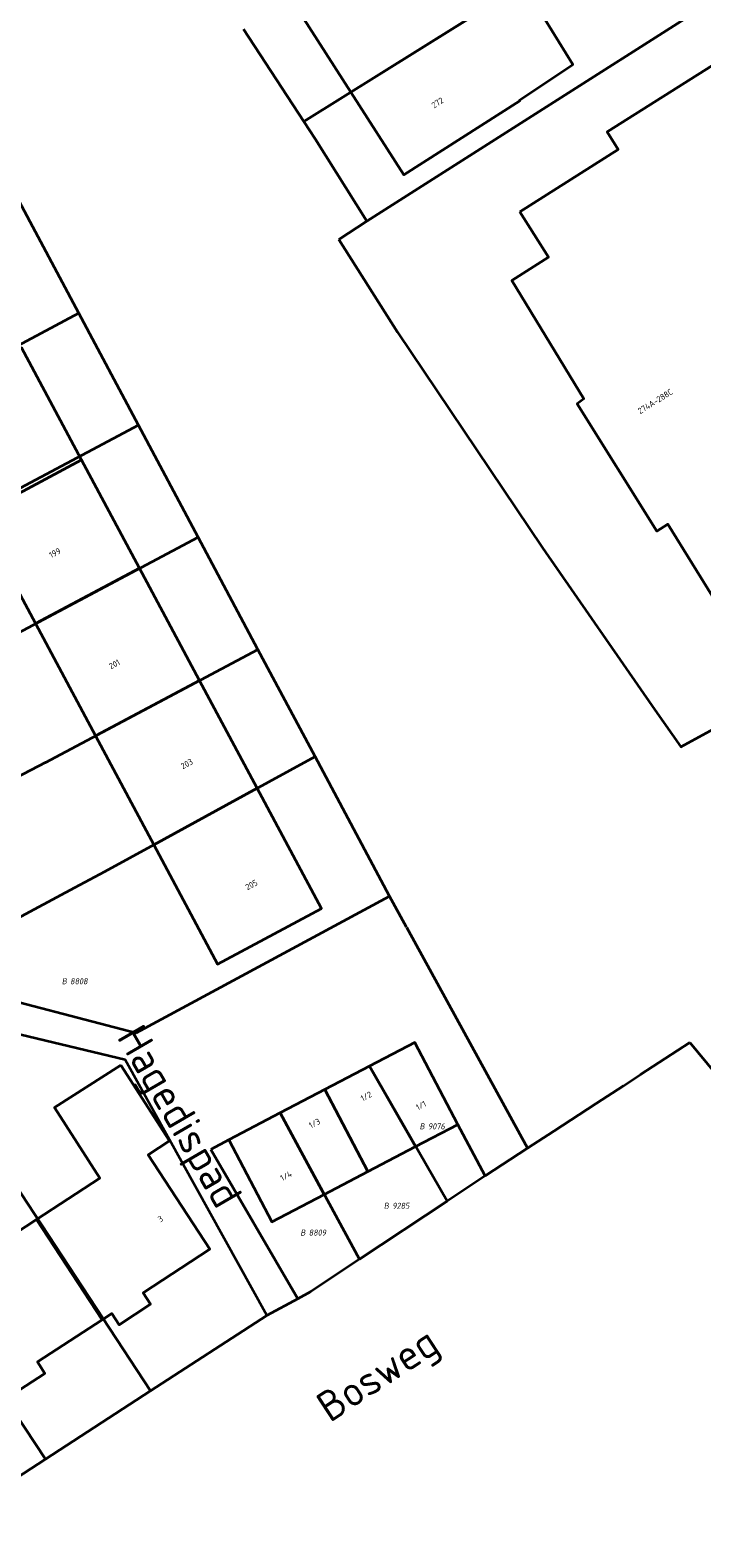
# Model space of a CAD drawing. Header units: metres. Extents: x 154989 to 155512, y 461341 to 461832.
# Tile 24 of 46: x 155395 to 155435, y 461494 to 461584. Entities that reach past the tile are written whole.
import ezdxf
from ezdxf.enums import TextEntityAlignment as Align
from ezdxf.lldxf.tags import DXFTag

# ---------------------------------------------------------------- set-up
doc = ezdxf.new("R2010")
doc.units = ezdxf.units.M
doc.layers.add('B-WE-KG-GRENS_PERCEEL-S', color=150, linetype='Continuous', lineweight=25, true_color=0x007fff, plot=False)
for name, color, linetype, lineweight in [('B-WE-OG-BEBOUWING-G', 7, 'Continuous', 35), ('B-WE-OG-BEBOUWING_HUISNUMMER-T18', 10, 'Continuous', 18), ('X-XX-AL-T18', 10, 'Continuous', 18)]:
    doc.layers.add(name, color=color, linetype=linetype, lineweight=lineweight)
doc.layers.add('N-WE-KG-GRENS_KADASTRAAL-G', color=150, linetype='KG-KADASTRAAL-SO', lineweight=35, true_color=0x007fff)
doc.styles.add('NLCS-ISO', font='NLCS-ISO.ttf')
doc.styles.add('NLCS-ISO-M1000-T18', font='NLCS-ISO.ttf', dxfattribs={"height": 1.8})
doc.styles.add('NLCS-ISO-M200-T18', font='NLCS-ISO.ttf', dxfattribs={"height": 0.36})
tags = doc.linetypes.add('KG-KADASTRAAL-SO', pattern='A,5.5,-2,["K",Standard,S=1.8,R=0,X=0,Y=-0.9],-2,5.5,-2,[5,NLCS.SHX,S=0.75,R=0,X=0,Y=0],-2', length=19).pattern_tags.tags
tags[6] = DXFTag(74, 10)

# ---------------------------------------------------------------- blocks, each defined once
blk = doc.blocks.new('SKG-PERCEELNUMMER-SO')
at = {"style": 'NLCS-ISO', "oblique": 10, "flags": 1}
for tag, p in [('GEMEENTECODE', (0, 2.55)), ('PERCEELGROOTTE', (0, -2.45))]:
    blk.add_attdef(tag, text='', height=1.8, dxfattribs=at).set_placement(p, align=Align.MIDDLE_CENTER)
at = {"style": 'NLCS-ISO', "oblique": 10}
blk.add_attdef('SECTIE', text='', height=1.8, dxfattribs=at).set_placement((-0.5, 0), align=Align.MIDDLE_RIGHT)
blk.add_attdef('PERCEELNUMMER', text='', height=1.8, dxfattribs=at).set_placement((0.5, 0), align=Align.MIDDLE_LEFT)

msp = doc.modelspace()

# ---------------------------------------------------------------- linework, layer by layer
at = {"layer": 'B-WE-OG-BEBOUWING-G', "flags": 128}
for points in [[(155426.256, 461587.576), (155429.472, 461589.602), (155428.983, 461590.447), (155428.094, 461591.981), (155428.045, 461591.95), (155424.69, 461589.837), (155424.661, 461589.82), (155424.73, 461589.723), (155424.796, 461589.63), (155419.56, 461586.248), (155419.489, 461586.36), (155417.769, 461589.048), (155410.884, 461584.644), (155413.841, 461580.021), (155426.165, 461587.721)], [(155426.256, 461587.576), (155426.165, 461587.721), (155413.841, 461580.021), (155416.982, 461575.11), (155423.868, 461579.515), (155423.847, 461579.548), (155427.011, 461581.657), (155425.363, 461584.36), (155426.066, 461584.819), (155426.228, 461584.603), (155427.45, 461585.376), (155427.552, 461585.441)], [(155423.879, 461572.914), (155425.58, 461570.228), (155423.403, 461568.849), (155427.67, 461561.817), (155427.285, 461561.526), (155432.009, 461553.956), (155432.652, 461554.368), (155436.992, 461547.371), (155447.12, 461553.636), (155446.359, 461554.954), (155454.166, 461559.966), (155449.806, 461566.817), (155450.352, 461567.132), (155445.573, 461574.681), (155444.982, 461574.307), (155440.516, 461581.363), (155439.334, 461580.615), (155437.73, 461583.15), (155429.053, 461577.657), (155429.717, 461576.61)], [(155394.316, 461564.856), (155388.143, 461561.557), (155391.701, 461554.897), (155397.874, 461558.196)], [(155397.874, 461558.196), (155391.701, 461554.897), (155395.129, 461548.481), (155401.309, 461551.766)], [(155398.69, 461541.815), (155404.87, 461545.102), (155401.309, 461551.766), (155395.129, 461548.481)], [(155404.87, 461545.102), (155398.69, 461541.815), (155402.149, 461535.341), (155408.289, 461538.702)], [(155402.149, 461535.341), (155405.934, 461528.255), (155412.108, 461531.554), (155408.289, 461538.702)], [(155417.691, 461517.435), (155420.188, 461518.744), (155417.636, 461523.61), (155414.949, 461522.201)], [(155400.202, 461522.27), (155396.272, 461519.745), (155398.958, 461515.564), (155395.192, 461513.1), (155399.085, 461507.15), (155399.657, 461507.525), (155400.1, 461506.847), (155401.97, 461508.07), (155401.526, 461508.748), (155405.486, 461511.34), (155401.819, 461516.943), (155403.096, 461517.764)], [(155414.949, 461522.201), (155412.301, 461520.812), (155414.852, 461515.947), (155417.691, 461517.435)], [(155412.301, 461520.812), (155409.652, 461519.423), (155412.272, 461514.594), (155414.852, 461515.947)], [(155409.652, 461519.423), (155406.615, 461517.83), (155409.166, 461512.965), (155412.272, 461514.594)], [(155399.085, 461507.15), (155395.192, 461513.1), (155388.916, 461508.993), (155392.81, 461503.043), (155393.386, 461503.421), (155393.83, 461502.743), (155395.699, 461503.966), (155395.255, 461504.644)]]:
    msp.add_lwpolyline(points, close=True, dxfattribs=at)
at = {"layer": 'N-WE-KG-GRENS_KADASTRAAL-G', "ltscale": 0.2, "flags": 128}
for points in [[(155414.802, 461572.364), (155444.758, 461591.464)], [(155429.416, 461589.752), (155411.054, 461578.28)], [(155407.488, 461583.769), (155411.054, 461578.28)], [(155411.054, 461578.28), (155411.728, 461577.243), (155414.802, 461572.364)], [(155397.7, 461566.907), (155394.159, 461573.555)], [(155414.802, 461572.364), (155413.138, 461571.268)], [(155413.138, 461571.268), (155416.624, 461565.768), (155425.213, 461552.963), (155431.885, 461543.349)], [(155397.7, 461566.907), (155375.697, 461555.13)], [(155401.24, 461560.259), (155397.7, 461566.907)], [(155401.24, 461560.259), (155379.266, 461548.569)], [(155404.781, 461553.611), (155401.24, 461560.259)], [(155392.242, 461546.946), (155404.781, 461553.611)], [(155408.332, 461546.943), (155404.781, 461553.611)], [(155395.722, 461540.237), (155408.332, 461546.943)], [(155411.721, 461540.581), (155408.332, 461546.943)], [(155431.885, 461543.349), (155433.426, 461541.164), (155435.387, 461542.228)], [(155395.722, 461540.237), (155393.943, 461539.291)], [(155399.258, 461533.758), (155411.721, 461540.581)], [(155416.135, 461532.292), (155411.721, 461540.581)], [(155397.462, 461532.816), (155399.258, 461533.758)], [(155390.007, 461528.82), (155397.462, 461532.816)], [(155401.103, 461524.179), (155416.135, 461532.292)], [(155417.142, 461530.449), (155416.135, 461532.292)], [(155417.142, 461530.449), (155424.333, 461517.337)], [(155391.107, 461526.798), (155401.103, 461524.179)], [(155408.858, 461507.395), (155400.451, 461522.587), (155390.456, 461524.977), (155388.144, 461523.762)], [(155421.819, 461515.698), (155420.188, 461518.744), (155417.636, 461523.61), (155414.949, 461522.201)], [(155431.034, 461521.706), (155433.958, 461523.617)], [(155433.958, 461523.617), (155442.055, 461513.839), (155468.349, 461481.132), (155484.563, 461460.881)], [(155414.949, 461522.201), (155409.652, 461519.423)], [(155419.555, 461514.193), (155414.949, 461522.201)], [(155430.015, 461521.042), (155431.034, 461521.706)], [(155428.395, 461519.986), (155430.015, 461521.042)], [(155409.652, 461519.423), (155406.615, 461517.83)], [(155414.363, 461510.741), (155409.652, 461519.423)], [(155425.882, 461518.347), (155428.395, 461519.986)], [(155406.615, 461517.83), (155405.541, 461517.258)], [(155425.882, 461518.347), (155424.333, 461517.337)], [(155410.697, 461508.398), (155405.541, 461517.258)], [(155424.333, 461517.337), (155421.819, 461515.698)], [(155393.481, 461515.875), (155401.967, 461502.923)], [(155421.819, 461515.698), (155419.555, 461514.193)], [(155419.555, 461514.193), (155414.363, 461510.741)], [(155395.739, 461498.881), (155387.132, 461511.902)], [(155414.363, 461510.741), (155411.457, 461508.809)], [(155411.457, 461508.809), (155410.697, 461508.398)], [(155410.697, 461508.398), (155408.858, 461507.395)], [(155401.967, 461502.923), (155408.858, 461507.395)], [(155395.739, 461498.881), (155401.967, 461502.923)], [(155389.305, 461494.706), (155395.739, 461498.881)]]:
    msp.add_lwpolyline(points, dxfattribs=at)

# ---------------------------------------------------------------- block references
at = {"layer": 'B-WE-KG-GRENS_PERCEEL-S', "xscale": 0.2, "yscale": 0.2, "zscale": 0.2}
for p, values in [((155397.096, 461527.243), {'PERCEELNUMMER': '8808', 'SECTIE': 'B'}), ((155418.326, 461518.63), {'PERCEELNUMMER': '9076', 'SECTIE': 'B'}), ((155416.205, 461513.915), {'PERCEELNUMMER': '9285', 'SECTIE': 'B'}), ((155411.255, 461512.325), {'PERCEELNUMMER': '8809', 'SECTIE': 'B'})]:
    msp.add_blockref('SKG-PERCEELNUMMER-SO', p, dxfattribs=at).add_auto_attribs(values)

# ---------------------------------------------------------------- texts
at = {"layer": 'B-WE-OG-BEBOUWING_HUISNUMMER-T18', "style": 'NLCS-ISO-M200-T18'}
for s, rotation, p in [('272', 32.6, (155418.99, 461579.395)), ('274A-288C', 32, (155431.91, 461561.669)), ('199', 28.1, (155396.29, 461552.672)), ('201', 28.1, (155399.821, 461546.064)), ('203', 28.1, (155404.114, 461540.151)), ('205', 28.1, (155407.95, 461532.97)), ('1/2', 27.6, (155414.761, 461520.415)), ('1/1', 27.7, (155418.01, 461519.87)), ('1/3', 27.6, (155411.696, 461518.809)), ('1/4', 27.7, (155410, 461515.69)), ('3', 33.2, (155402.549, 461513.133))]:
    msp.add_text(s, height=0.36, rotation=rotation, dxfattribs=at).set_placement(p, align=Align.MIDDLE)
at = {"layer": 'X-XX-AL-T18', "style": 'NLCS-ISO-M1000-T18'}
for s, rotation, p in [('Hagedispad', 300.2, (155403.473, 461519.091)), ('Bosweg', 33.2, (155415.574, 461503.702))]:
    msp.add_text(s, height=1.8, rotation=rotation, dxfattribs=at).set_placement(p, align=Align.MIDDLE)

doc.saveas('drawing.dxf')
